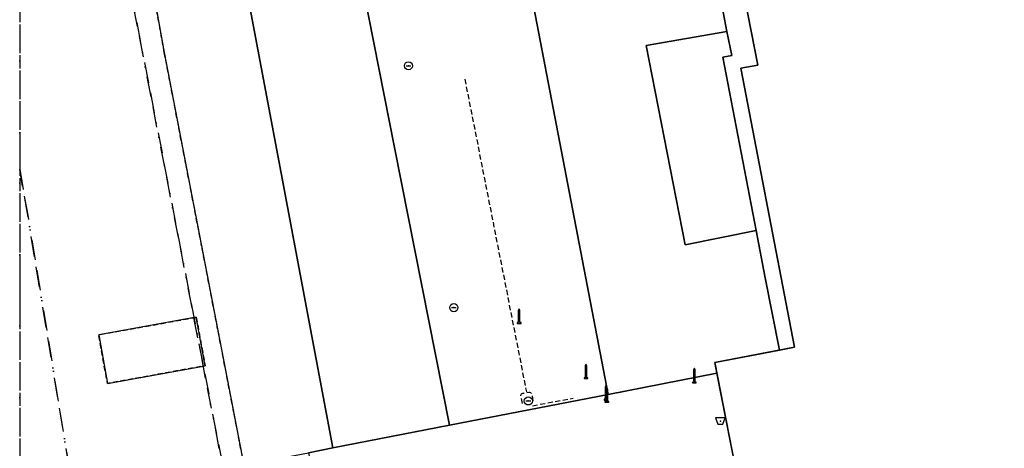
# Model space of a CAD drawing. Header units: millimetres. Extents: x 164728506 to 164943506, y 402859234 to 403059398.
# Tile 3 of 14: x 164728506 to 164789650, y 402958901 to 402985508. Entities that reach past the tile are written whole.
import ezdxf

# ---------------------------------------------------------------- set-up
doc = ezdxf.new("R2010")
doc.units = ezdxf.units.MM
doc.header["$LTSCALE"] = 100
for name, pattern in [('BORDER', [44.45, 12.7, -6.35, 12.7, -6.35, 0, -6.35]), ('HIDDEN', [9.525, 6.35, -3.175]), ('HIDDEN2', [4.7625, 3.175, -1.5875])]:
    doc.linetypes.add(name, pattern=pattern)
for name, color, linetype in [('BAK', 14, 'Continuous'), ('K--L9000_PERCEEL', 210, 'BORDER'), ('ONBEGROEIDTERREINDEEL', 15, 'HIDDEN2'), ('PAAL', 14, 'Continuous'), ('PAND', 240, 'Continuous'), ('PUT', 8, 'Continuous'), ('RASTERVERDELING', 8, 'HIDDEN'), ('SCHEIDING', 14, 'HIDDEN2'), ('WEGDEEL', 8, 'Continuous')]:
    doc.layers.add(name, color=color, linetype=linetype)

# ---------------------------------------------------------------- blocks, each defined once
blk = doc.blocks.new('PAAL')
at = {"flags": 128}
blk.add_lwpolyline([(-120, -400), (120, -400), (120, -350), (50, -350), (50, 400), (0, 500), (-50, 400), (-50, -350), (-120, -350), (-120, -400)], dxfattribs=at)
blk.add_point((0, 0))
blk = doc.blocks.new('PUT')
at = {"flags": 128}
blk.add_lwpolyline([(-150, 0), (150, 0)], dxfattribs=at)
blk.add_circle((0, 0), 250)
blk.add_point((0, 0))
blk = doc.blocks.new('BAK')
at = {"flags": 128}
blk.add_lwpolyline([(-150, -200), (150, -200), (300, 200), (-300, 200), (-150, -200)], dxfattribs=at)
blk.add_point((0, 0))

msp = doc.modelspace()

# ---------------------------------------------------------------- linework, layer by layer
at = {"layer": 'K--L9000_PERCEEL', "flags": 128}
for points in [[(164728506, 403040476.125252), (164729171, 403039335), (164735004, 403010031), (164739536, 402987305), (164737267, 402986879), (164735535, 402986565), (164741518, 402955704), (164747148, 402926452), (164747963, 402926229), (164748753, 402926007), (164754285, 402895241), (164760455, 402860816), (164760709.125431, 402859398), (164801639.096418, 402859398), (164801014, 402862784), (164813826, 402865135), (164816896, 402865698), (164815160.185277, 402859398), (164846862.306409, 402859398), (164913849, 402872140), (164914838, 402874023), (164928506, 402876621.118342), (164928506, 403039774.590729), (164861492, 403027425), (164855269.358473, 403059398), (164836509.14906, 403059398), (164837365, 403054238), (164835717, 403053917), (164737911, 403034876), (164737857, 403034866), (164732382, 403045816), (164731355, 403047870), (164728506, 403053568), (164728506, 403040476.125252)], [(164728506, 402976225.10249), (164729006, 402973378), (164732623, 402951349), (164737594, 402921290), (164743411, 402888955), (164748580.443398, 402859398), (164760709.125431, 402859398), (164760455, 402860816), (164754285, 402895241), (164748753, 402926007), (164747963, 402926229), (164747148, 402926452), (164741518, 402955704), (164735535, 402986565), (164737267, 402986879), (164739536, 402987305), (164735004, 403010031), (164729171, 403039335), (164728506, 403040476.125252), (164728506, 402976225.10249)], [(164748580.443398, 402859398), (164743411, 402888955), (164737594, 402921290), (164732623, 402951349), (164729006, 402973378), (164728506, 402976225.10249), (164728506, 402859398), (164748580.443398, 402859398)]]:
    msp.add_lwpolyline(points, dxfattribs=at)
at = {"layer": 'ONBEGROEIDTERREINDEEL', "flags": 128}
for points in [[(164737487, 402983473), (164730015, 403025068), (164728506, 403033468.128547), (164728506, 402859398), (164761450.72202, 402859398), (164758340, 402875505), (164757673, 402878956), (164743562, 402952017), (164743560, 402952027), (164742433, 402957864), (164737487, 402983473)], [(164739475, 402967036), (164740017, 402964025), (164733956, 402962926), (164733412, 402965944), (164739475, 402967036)]]:
    msp.add_lwpolyline(points, dxfattribs=at)
at = {"layer": 'PAND', "flags": 128}
for points in [[(164763922, 403035799), (164774338, 402982695), (164773295, 402982509), (164776627, 402965174), (164771677, 402964223), (164773078, 402957035), (164778010, 402957976), (164788573, 402903113)], [(164739475, 402967036), (164733412, 402965944), (164733956, 402962926), (164740017, 402964025), (164739475, 402967036)]]:
    msp.add_lwpolyline(points, dxfattribs=at)
at = {"layer": 'RASTERVERDELING', "flags": 128}
msp.add_lwpolyline([(164728506, 402859398), (164928506, 402859398), (164928506, 403059398), (164728506, 403059398), (164728506, 402859398)], dxfattribs=at)
at = {"layer": 'SCHEIDING', "flags": 128}
for points in [[(164756149, 402981812), (164759974, 402962400)], [(164759727, 402961682), (164759629, 402962156), (164759629, 402962202), (164759643, 402962245), (164759671, 402962281), (164759709, 402962307), (164759753, 402962319), (164760117, 402962382), (164760174, 402962383), (164760229, 402962365), (164760274, 402962329), (164760304, 402962280), (164760316, 402962224), (164760390, 402961782)], [(164760358, 402961544), (164762868, 402962011)]]:
    msp.add_lwpolyline(points, dxfattribs=at)
at = {"layer": 'WEGDEEL', "flags": 128}
for points in [[(164773295, 402982509), (164774338, 402982695), (164765808, 403026183), (164764567, 403032511), (164763210, 403032241), (164763228, 403032148), (164765413, 403020837), (164765729, 403019202), (164766711, 403014213), (164767315, 403011144), (164764109, 403010532), (164764940, 403006159), (164768139, 403006759), (164769586, 402999533), (164770055, 402997145), (164771973, 402987205), (164772426, 402984784), (164772737, 402983293), (164772167, 402983182), (164774239, 402972420), (164774810, 402969483), (164775687, 402964993), (164776627, 402965174), (164773295, 402982509)], [(164730015, 403025068), (164737487, 402983473), (164742433, 402957864), (164744904, 402958335), (164746446, 402958628), (164747955, 402958921), (164744743, 402975975), (164735306, 403026006), (164730015, 403025068)], [(164735306, 403026006), (164744743, 402975975), (164747955, 402958921), (164755207, 402960330), (164751791, 402977565), (164749211, 402990582)], [(164759229, 402992529), (164753496, 403022002), (164743413, 403020045), (164749211, 402990582), (164751791, 402977565), (164755207, 402960330), (164765052, 402962244), (164759229, 402992529)], [(164759229, 402992529), (164765052, 402962244), (164771807, 402963556), (164771677, 402964223), (164775687, 402964993), (164774810, 402969483), (164774239, 402972420), (164769832, 402971535), (164767414, 402983902), (164772426, 402984784), (164771973, 402987205)], [(164772426, 402984784), (164767414, 402983902), (164769832, 402971535), (164774239, 402972420), (164772167, 402983182), (164772737, 402983293), (164772426, 402984784)], [(164771807, 402963556), (164765052, 402962244), (164755207, 402960330), (164747955, 402958921), (164746446, 402958628), (164747585, 402952752), (164749043, 402953035), (164756347, 402954455), (164766220, 402956374), (164772952, 402957683), (164771807, 402963556)]]:
    msp.add_lwpolyline(points, dxfattribs=at)

# ---------------------------------------------------------------- block references
at = {"layer": 'BAK'}
msp.add_blockref('BAK', (164772019, 402960595), dxfattribs=at)
at = {"layer": 'PAAL'}
for p in [(164759521, 402967058), (164763673, 402963626), (164770403, 402963366), (164764915, 402962298), (164764970, 402962157)]:
    msp.add_blockref('PAAL', p, dxfattribs=at)
at = {"layer": 'PUT'}
for p in [(164752650, 402982645), (164755466, 402967633), (164760092, 402961840)]:
    msp.add_blockref('PUT', p, dxfattribs=at)

doc.saveas('drawing.dxf')
